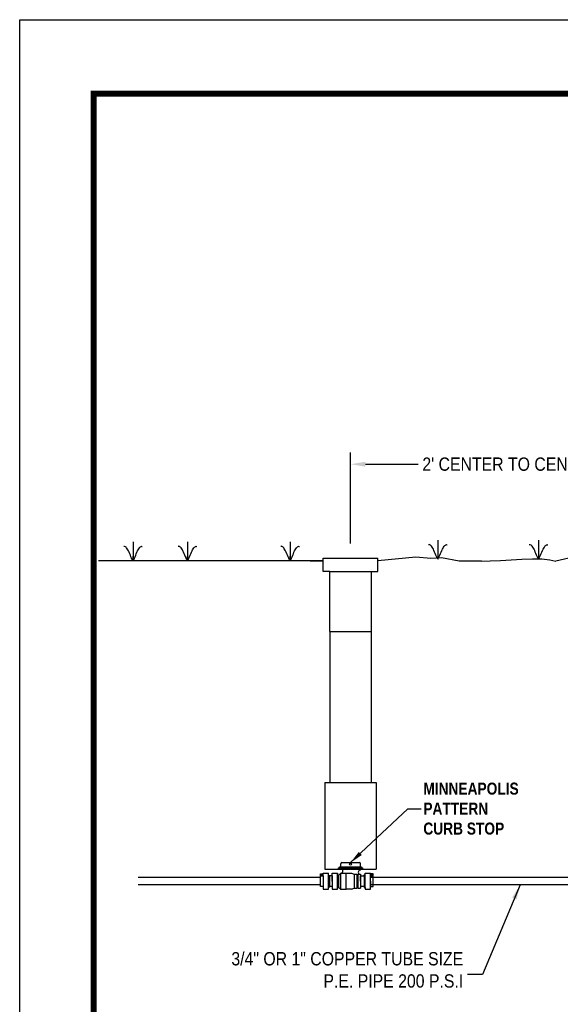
# Model space of a CAD drawing. Header units: inches. Extents: x -21.7 to 11.6, y 10.7 to 21.7.
# Tile 206 of 207: x -21.7 to -18.1, y 15.1 to 21.7. Entities that reach past the tile are written whole.
import ezdxf

# ---------------------------------------------------------------- set-up
doc = ezdxf.new("R2010")
doc.units = ezdxf.units.IN
doc.header["$MEASUREMENT"] = 0
for name, color, linetype in [('BORDER', 252, 'Continuous'), ('COPPERSETTER', 40, 'Continuous'), ('CURB-BOX', 1, 'Continuous')]:
    doc.layers.add(name, color=color, linetype=linetype)
doc.styles.get("Standard").update_dxf_attribs({"font": 'arial.ttf', "width": 0.85})
doc.styles.add('TECHNICAL', font='techb___.ttf')
doc.dimstyles.get("Standard").update_dxf_attribs({"dimtxt": 0.18, "dimasz": 0.18, "dimexe": 0.18, "dimexo": 0.0625, "dimgap": 0.09, "dimtad": 0, "dimtih": 1, "dimtoh": 1, "dimdec": 4, "dimzin": 0, "dimdsep": 46, "dimtxsty": 'Standard', "dimcen": 0.09, "dimadec": 0, "dimazin": 0, "dimtfac": 1, "dimtdec": 4, "dimtofl": 0, "dimtmove": 0, "dimatfit": 3, "dimfxl": 1, "dimtolj": 1, "dimtzin": 0, "dimarcsym": 0})

# ---------------------------------------------------------------- blocks, each defined once
blk = doc.blocks.new('*D5')
at = {"color": 0, "lineweight": -2, "transparency": 16777216}
for p, q in [((-19.503, 18.1962), (-19.503, 18.8109)), ((-17.3371, 18.2116), (-17.3371, 18.8109)), ((-19.403, 18.7309), (-19.0458, 18.7309)), ((-17.4371, 18.7309), (-17.7942, 18.7309))]:
    blk.add_line(p, q, dxfattribs=at)
at = {"color": 0, "transparency": 16777216}
for points in [[(-19.403, 18.7476), (-19.403, 18.7143), (-19.503, 18.7309)], [(-17.4371, 18.7476), (-17.4371, 18.7143), (-17.3371, 18.7309)]]:
    blk.add_solid(points, dxfattribs=at)
at = {"layer": 'Defpoints', "color": 0, "transparency": 16777216}
for p in [(-17.3371, 18.7309), (-17.3371, 18.1816), (-19.503, 18.1662)]:
    blk.add_point(p, dxfattribs=at)
at = {"color": 0, "transparency": 16777216, "insert": (-18.42, 18.7309), "char_height": 0.09, "attachment_point": 5}
blk.add_mtext("\\A1;2' CENTER TO CENTER", dxfattribs=at)

msp = doc.modelspace()

# ---------------------------------------------------------------- linework, layer by layer
for p, q in [((-20.9729, 18.2057), (-20.9729, 18.07703)), ((-20.60487, 18.2057), (-20.60487, 18.07703)), ((-19.91178, 18.2057), (-19.91178, 18.07703)), ((-18.91309, 18.21723), (-18.91309, 18.08856)), ((-18.23251, 18.21723), (-18.23251, 18.08856))]:
    msp.add_line(p, q)
for points in [[(-20.9729, 18.07703), (-20.97765, 18.08571), (-20.98222, 18.09522), (-20.98664, 18.10526), (-20.99094, 18.11553), (-20.99516, 18.12573), (-20.99932, 18.13557), (-21.00346, 18.14473), (-21.0076, 18.15294), (-21.01177, 18.15993), (-21.0159, 18.16566), (-21.01991, 18.17014), (-21.02374, 18.17336), (-21.02731, 18.17533), (-21.03053, 18.17606), (-21.03335, 18.17556), (-21.03567, 18.17381)], [(-20.9729, 18.07703), (-20.96815, 18.08571), (-20.96358, 18.09522), (-20.95916, 18.10526), (-20.95485, 18.11553), (-20.95064, 18.12573), (-20.94648, 18.13557), (-20.94234, 18.14473), (-20.93819, 18.15294), (-20.93403, 18.15993), (-20.9299, 18.16566), (-20.92588, 18.17014), (-20.92206, 18.17336), (-20.91849, 18.17533), (-20.91526, 18.17606), (-20.91245, 18.17556), (-20.91013, 18.17381)], [(-20.60487, 18.07703), (-20.60962, 18.08571), (-20.61419, 18.09522), (-20.61861, 18.10526), (-20.62291, 18.11553), (-20.62713, 18.12573), (-20.63129, 18.13557), (-20.63543, 18.14473), (-20.63957, 18.15294), (-20.64374, 18.15993), (-20.64787, 18.16566), (-20.65188, 18.17014), (-20.65571, 18.17336), (-20.65928, 18.17533), (-20.66251, 18.17606), (-20.66532, 18.17556), (-20.66764, 18.17381)], [(-20.60487, 18.07703), (-20.60012, 18.08571), (-20.59555, 18.09522), (-20.59113, 18.10526), (-20.58683, 18.11553), (-20.58261, 18.12573), (-20.57845, 18.13557), (-20.57431, 18.14473), (-20.57017, 18.15294), (-20.566, 18.15993), (-20.56187, 18.16566), (-20.55786, 18.17014), (-20.55403, 18.17336), (-20.55046, 18.17533), (-20.54723, 18.17606), (-20.54442, 18.17556), (-20.5421, 18.17381)], [(-19.91178, 18.07703), (-19.91653, 18.08571), (-19.9211, 18.09522), (-19.92552, 18.10526), (-19.92982, 18.11553), (-19.93404, 18.12573), (-19.9382, 18.13557), (-19.94233, 18.14473), (-19.94648, 18.15294), (-19.95065, 18.15993), (-19.95477, 18.16566), (-19.95879, 18.17014), (-19.96262, 18.17336), (-19.96618, 18.17533), (-19.96941, 18.17606), (-19.97222, 18.17556), (-19.97455, 18.17381)], [(-19.91178, 18.07703), (-19.90702, 18.08571), (-19.90245, 18.09522), (-19.89803, 18.10526), (-19.89373, 18.11553), (-19.88951, 18.12573), (-19.88535, 18.13557), (-19.88122, 18.14473), (-19.87707, 18.15294), (-19.8729, 18.15993), (-19.86878, 18.16566), (-19.86476, 18.17014), (-19.86093, 18.17336), (-19.85737, 18.17533), (-19.85414, 18.17606), (-19.85133, 18.17556), (-19.849, 18.17381)], [(-18.91309, 18.08856), (-18.91784, 18.09724), (-18.92241, 18.10675), (-18.92684, 18.11679), (-18.93114, 18.12706), (-18.93536, 18.13726), (-18.93952, 18.14709), (-18.94365, 18.15626), (-18.9478, 18.16447), (-18.95196, 18.17146), (-18.95609, 18.17719), (-18.96011, 18.18166), (-18.96394, 18.18489), (-18.9675, 18.18686), (-18.97073, 18.18759), (-18.97354, 18.18708), (-18.97587, 18.18534)], [(-18.91309, 18.08856), (-18.90834, 18.09724), (-18.90377, 18.10675), (-18.89935, 18.11679), (-18.89505, 18.12706), (-18.89083, 18.13726), (-18.88667, 18.14709), (-18.88253, 18.15626), (-18.87839, 18.16447), (-18.87422, 18.17146), (-18.8701, 18.17719), (-18.86608, 18.18166), (-18.86225, 18.18489), (-18.85869, 18.18686), (-18.85546, 18.18759), (-18.85265, 18.18708), (-18.85032, 18.18534)], [(-18.23251, 18.08856), (-18.23726, 18.09724), (-18.24183, 18.10675), (-18.24625, 18.11679), (-18.25055, 18.12706), (-18.25477, 18.13726), (-18.25893, 18.14709), (-18.26307, 18.15626), (-18.26721, 18.16447), (-18.27138, 18.17146), (-18.2755, 18.17719), (-18.27952, 18.18166), (-18.28335, 18.18489), (-18.28691, 18.18686), (-18.29014, 18.18759), (-18.29295, 18.18708), (-18.29528, 18.18534)], [(-18.23251, 18.08856), (-18.22776, 18.09724), (-18.22319, 18.10675), (-18.21876, 18.11679), (-18.21446, 18.12706), (-18.21024, 18.13726), (-18.20608, 18.14709), (-18.20195, 18.15626), (-18.1978, 18.16447), (-18.19364, 18.17146), (-18.18951, 18.17719), (-18.18549, 18.18166), (-18.18166, 18.18489), (-18.1781, 18.18686), (-18.17487, 18.18759), (-18.17206, 18.18708), (-18.16973, 18.18534)], [(-20.9729, 18.07703), (-20.9729, 18.10893)], [(-20.60487, 18.07703), (-20.60487, 18.10893)], [(-19.91178, 18.07703), (-19.91178, 18.10893)], [(-18.61839, 18.07557), (-18.7696, 18.07557), (-18.88938, 18.09835), (-18.96139, 18.0935), (-19.06248, 18.10181), (-19.31885, 18.07703)], [(-19.68706, 18.07703), (-21.20502, 18.07703)], [(-19.77698, 18.07703), (-19.68706, 18.07703)], [(-19.77698, 18.07703), (-19.68706, 18.07703)], [(-19.64206, 18.00556), (-19.68706, 18.00556), (-19.68706, 18.09556)], [(-19.68706, 18.09556), (-19.31885, 18.09556)], [(-19.36385, 18.00556), (-19.31885, 18.00556), (-19.31885, 18.09556)], [(-18.61839, 18.07557), (-18.55876, 18.07702), (-18.49085, 18.08054), (-18.41837, 18.08489), (-18.34499, 18.08883), (-18.27441, 18.09111), (-18.21029, 18.09049), (-18.15634, 18.08572), (-18.11624, 18.07557)], [(-19.64206, 17.60145), (-19.64206, 18.00556)], [(-19.64206, 18.00556), (-19.36385, 18.00556)], [(-19.36385, 18.00556), (-19.36385, 17.60145)], [(-19.56956, 15.99507), (-19.58396, 15.99507), (-19.58396, 16.00227), (-19.56956, 16.00227), (-19.43636, 16.00227), (-19.42196, 16.00227), (-19.42196, 15.99507), (-19.43636, 15.99507)], [(-19.56956, 16.00227), (-19.57676, 16.00227), (-19.57676, 16.00947), (-19.56956, 16.00947), (-19.43636, 16.00947), (-19.42916, 16.00947), (-19.42916, 16.00227)], [(-19.56956, 16.00947), (-19.56956, 16.03107)], [(-19.56956, 15.99507), (-19.43636, 15.99507)], [(-19.56236, 16.03827), (-19.44356, 16.03827)], [(-19.43636, 16.00947), (-19.43636, 16.03107)], [(-19.43636, 15.98787), (-19.43636, 15.99507)], [(-19.70636, 15.94827), (-19.70636, 15.96267), (-19.69196, 15.96267), (-19.69196, 15.94827)], [(-19.70636, 15.87627), (-19.70636, 15.94827)], [(-19.70636, 15.94827), (-19.68836, 15.94827), (-19.68836, 15.87627), (-19.70636, 15.87627)], [(-19.69988, 15.96081), (-19.69988, 15.95012)], [(-19.69844, 15.96081), (-19.69844, 15.95012)], [(-19.68836, 15.94827), (-19.68836, 15.96627), (-19.65236, 15.96627)], [(-19.68836, 15.87627), (-19.68836, 15.85827), (-19.65236, 15.85827), (-19.65236, 15.96627)], [(-19.65236, 15.94827), (-19.64516, 15.95187)], [(-19.64516, 15.95187), (-19.64516, 15.87267)], [(-19.62716, 15.94827), (-19.64516, 15.94827)], [(-19.62716, 15.91227), (-19.62716, 15.96627)], [(-19.62716, 15.96627), (-19.59116, 15.96627)], [(-19.62716, 15.94827), (-19.62716, 15.87627)], [(-19.62716, 15.91227), (-19.62716, 15.85827)], [(-19.59116, 15.85827), (-19.59116, 15.96627)], [(-19.59116, 15.96627), (-19.59116, 15.95187), (-19.58396, 15.95187)], [(-19.58396, 15.95187), (-19.56956, 15.96627)], [(-19.58396, 15.95187), (-19.58396, 15.87339)], [(-19.56956, 15.85899), (-19.56956, 15.96627)], [(-19.56956, 15.96627), (-19.49756, 15.96627)], [(-19.56956, 15.85899), (-19.53356, 15.85899), (-19.53356, 15.96627)], [(-19.49756, 15.96627), (-19.47956, 15.95907)], [(-19.47956, 15.95907), (-19.47956, 15.86619)], [(-19.47956, 15.95907), (-19.47236, 15.95907)], [(-19.47956, 15.95907), (-19.46156, 15.95907)], [(-19.46156, 15.95907), (-19.46156, 15.86619)], [(-19.45436, 15.95907), (-19.46156, 15.95187)], [(-19.45436, 15.95907), (-19.45436, 15.86619)], [(-19.45436, 15.95907), (-19.43636, 15.95907)], [(-19.43636, 15.95907), (-19.43636, 15.86619)], [(-19.43636, 15.91263), (-19.43636, 15.94863), (-19.41116, 15.94863)], [(-19.41116, 15.94863), (-19.41116, 15.95583), (-19.40396, 15.95583)], [(-19.41116, 15.94863), (-19.41116, 15.87627)], [(-19.40396, 15.95583), (-19.40396, 15.96663)], [(-19.40396, 15.86907), (-19.40396, 15.85827), (-19.36796, 15.85827), (-19.36796, 15.96663)], [(-19.40396, 15.96663), (-19.36796, 15.96663)], [(-19.40396, 15.86907), (-19.40396, 15.95583)], [(-19.36796, 15.91227), (-19.36796, 15.94827), (-19.34996, 15.94827)], [(-19.36796, 15.91245), (-19.36796, 15.87645), (-19.34996, 15.87645), (-19.34996, 15.94827)], [(-19.34996, 15.94827), (-19.34996, 15.96267), (-19.36436, 15.96267), (-19.36436, 15.94827)], [(-19.35788, 15.96081), (-19.35788, 15.95012)], [(-19.35788, 15.96081), (-19.35788, 15.95012)], [(-19.35644, 15.96081), (-19.35644, 15.95012)], [(-19.65236, 15.87627), (-19.64516, 15.87267)], [(-19.62716, 15.87627), (-19.64516, 15.87627)], [(-19.62716, 15.85827), (-19.59116, 15.85827)], [(-19.59116, 15.85899), (-19.59116, 15.87339), (-19.58396, 15.87339)], [(-19.58396, 15.87339), (-19.56956, 15.85899)], [(-19.49756, 15.85899), (-19.53356, 15.85899)], [(-19.49756, 15.85899), (-19.47956, 15.86619)], [(-19.47956, 15.86619), (-19.47236, 15.86619)], [(-19.47956, 15.86619), (-19.46156, 15.86619)], [(-19.46156, 15.87339), (-19.45436, 15.86619)], [(-19.45436, 15.86619), (-19.43636, 15.86619)], [(-19.41116, 15.87627), (-19.43636, 15.87627)], [(-19.41116, 15.87627), (-19.41116, 15.86907), (-19.40396, 15.86907)]]:
    msp.add_lwpolyline(points)
at = {"flags": 128}
msp.add_lwpolyline([(-17.7246, 18.18158), (-17.8126, 18.15592), (-17.95013, 18.11307), (-18.11624, 18.07557)], dxfattribs=at)
for points in [[(-19.70414, 15.95259), (-19.69916, 15.94971), (-19.69417, 15.95259), (-19.69417, 15.95835), (-19.69916, 15.96123), (-19.70414, 15.95835)], [(-19.36214, 15.95259), (-19.35716, 15.94971), (-19.35217, 15.95259), (-19.35217, 15.95835), (-19.35716, 15.96123), (-19.36214, 15.95835)]]:
    msp.add_lwpolyline(points, close=True)
msp.add_circle((-19.50296, 16.02747), 0.0072)
for centre, radius, start, end in [((-19.56236, 16.03107), 0.0072, 90, 180), ((-19.56956, 15.98067), 0.0144, 270, 90), ((-19.43636, 15.97347), 0.0144, 90, 270), ((-19.44356, 16.03107), 0.0072, 0, 90)]:
    msp.add_arc(centre, radius, start, end)
at = {"layer": 'BORDER', "color": 7, "const_width": 0.04}
msp.add_lwpolyline([(-21.2384, 11.23556), (-21.2384, 21.23556), (-13.7384, 21.23556), (-13.7384, 11.23556)], close=True, dxfattribs=at)
at = {"layer": 'COPPERSETTER', "color": 7}
for points in [[(-19.70636, 15.93729), (-20.93902, 15.93729)], [(-17.75856, 15.93729), (-19.36796, 15.93729)], [(-19.70636, 15.88729), (-20.93902, 15.88729)], [(-17.75856, 15.88729), (-19.36796, 15.88729)]]:
    msp.add_lwpolyline(points, dxfattribs=at)
at = {"layer": 'CURB-BOX', "color": 7}
for p, q in [((-19.64206, 17.60145), (-19.64206, 16.57968)), ((-19.64206, 17.60145), (-19.36385, 17.60145)), ((-19.36385, 17.60145), (-19.36385, 16.57968)), ((-19.67592, 16.57968), (-19.67592, 15.99507)), ((-19.67592, 16.57968), (-19.32999, 16.57968)), ((-19.32999, 16.57968), (-19.32999, 15.99507)), ((-19.67592, 15.99507), (-19.32999, 15.99507))]:
    msp.add_line(p, q, dxfattribs=at)
at = {"layer": 'Defpoints', "color": 3, "linetype": 'Continuous', "ltscale": 2}
msp.add_lwpolyline([(-21.7384, 10.73556), (-21.7384, 21.73556), (-13.2384, 21.73556), (-13.2384, 10.73556)], close=True, dxfattribs=at)

# ---------------------------------------------------------------- texts
at = {"color": 7, "insert": (-19.01136, 16.40273), "char_height": 0.081, "attachment_point": 4, "style": 'TECHNICAL'}
msp.add_mtext('\\A1;MINNEAPOLIS\\PPATTERN\\PCURB STOP', dxfattribs=at)
at = {"insert": (-18.74203, 15.19212), "char_height": 0.09, "attachment_point": 9}
msp.add_mtext('\\A1;3/4" OR 1" COPPER TUBE SIZE \\PP.E. PIPE 200 P.S.I', dxfattribs=at)

# ---------------------------------------------------------------- dimensions: what is measured, and where the dimension line sits
dim = msp.add_linear_dim(base=(-17.33713, 18.73095), p1=(-19.50296, 18.16618), p2=(-17.33713, 18.18158), angle=180, text="2' CENTER TO CENTER", dimstyle='Standard', override={"dimtxt": 0.09, "dimasz": 0.1, "dimexe": 0.08, "dimexo": 0.03, "dimgap": 0.03})
dim.commit()
dim.dimension.update_dxf_attribs({"geometry": '*D5', "text_midpoint": (-18.42004, 18.73095)})

# ---------------------------------------------------------------- leaders
at = {"annotation_type": 0, "has_hookline": 1}
for points, override, hookline_direction, text_width in [([(-19.50296, 16.03827), (-19.11636, 16.40273), (-19.02636, 16.40273)], {"dimscale": 0.5, "dimtxt": 0.12, "dimgap": 0.03, "dimtad": 0, "dimtih": 0, "dimtoh": 0, "dimtxsty": 'TECHNICAL', "dimclrt": 7}, 0, 0.71526), ([(-18.3577, 15.88729), (-18.61203, 15.28212), (-18.71203, 15.28212)], {"dimtxt": 0.09, "dimasz": 0.1, "dimexe": 0.08, "dimexo": 0.03, "dimgap": 0.03}, 1, 1.5563), ([(-17.67202, 15.88616), (-17.82189, 14.42384), (-17.92189, 14.42384)], {"dimtxt": 0.09, "dimasz": 0.1, "dimexe": 0.08, "dimexo": 0.03, "dimgap": 0.03}, 1, 2.00791)]:
    msp.add_leader(points, dimstyle='Standard', override=override, dxfattribs=dict(at, hookline_direction=hookline_direction, text_width=text_width))

doc.saveas('drawing.dxf')
